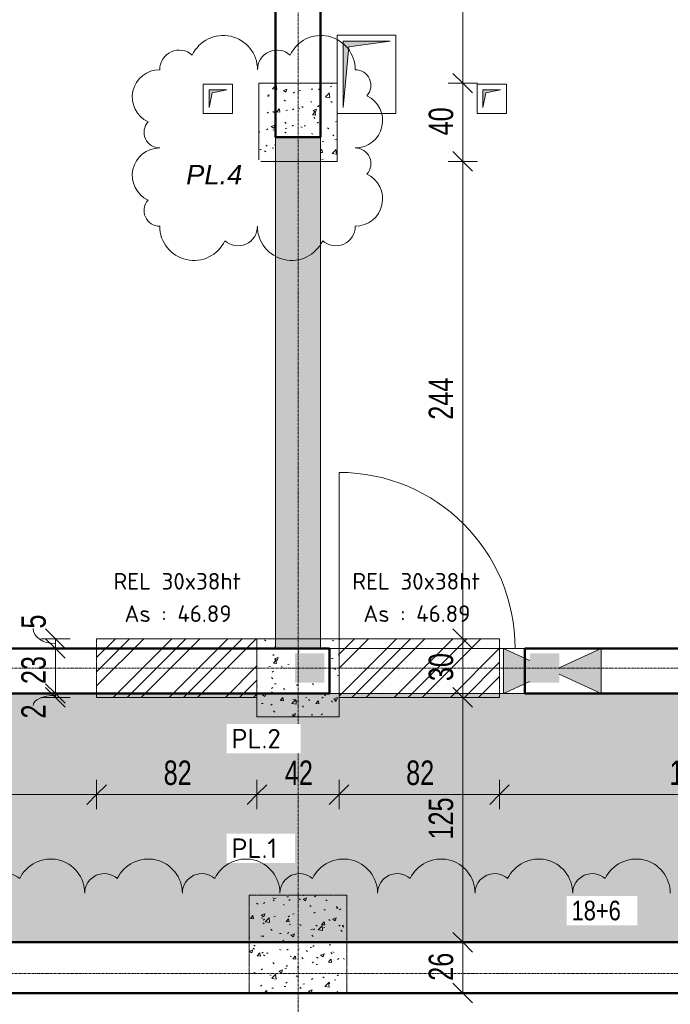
# Model space of a CAD drawing. Header units: millimetres. Extents: x 8507 to 110494, y 1100 to 66219.
# Tile 17 of 38: x 75623 to 78950, y 51716 to 56750. Entities that reach past the tile are written whole.
import ezdxf

# ---------------------------------------------------------------- set-up
doc = ezdxf.new("R2010")
doc.units = ezdxf.units.MM
doc.linetypes.add('Ligne de quadrillage', pattern=[22.225, 12.7, -3.175, 3.175, -3.175])
doc.linetypes.add('Tiret 1_16_', pattern=[3.175, 1.5875, -1.5875])
for name, color, linetype, lineweight in [('A-ANNO-DIMS', 211, 'Continuous', 9), ('A-ANNO-DIMS-50', 211, 'Continuous', 9), ('A-DETL-GENF', 92, 'Continuous', 5), ('A-DETL-MBND', 5, 'Continuous', 5), ('A-DOOR', 31, 'Continuous', 9), ('A-WALL', 113, 'Continuous', 9), ('G-ANNO-REVC', 71, 'Continuous', 9), ('G-ANNO-TEXT', 231, 'Continuous', 9), ('S-GRID', 1, 'Continuous', 9)]:
    doc.layers.add(name, color=color, linetype=linetype, lineweight=lineweight)
doc.styles.add('Arial Narrow_3', font='ARIALN.TTF', dxfattribs={"width": 0.9, "height": 125})
doc.styles.add('Arial_1', font='arial.ttf', dxfattribs={"width": 0.8, "height": 100})
doc.styles.add('Arial_I_1', font='ariali.ttf', dxfattribs={"height": 100})
doc.styles.add('ISOCPEUR_B', font='txt', dxfattribs={"height": 100})
doc.styles.add('ISOCPEUR_B_1', font='txt', dxfattribs={"height": 85})
doc.dimstyles.new('AB6_1_50_-_GB', dxfattribs={"dimscale": 304.8, "dimtxt": 127.928872, "dimasz": 0.328084, "dimexe": 0.246063, "dimexo": 0.0625, "dimgap": 0.04101, "dimtad": 1, "dimdec": 0, "dimlfac": 0.1, "dimdsep": 46, "dimtxsty": 'Arial Narrow_3', "dimblk1": 'OBLIQUE', "dimblk2": 'OBLIQUE', "dimsah": 1, "dimcen": 0.09, "dimazin": 0, "dimtfac": 1, "dimtdec": 4, "dimtix": 1, "dimtmove": 0, "dimatfit": 3, "dimfxl": 0.246063, "dimfxlon": 1, "dimtvp": 1, "dimtolj": 1, "dimtzin": 0, "dimarcsym": 2})
doc.dimstyles.new('AB6_1_50_-_GB_2', dxfattribs={"dimscale": 304.8, "dimtxt": 127.928872, "dimasz": 0.328084, "dimexe": 0.246063, "dimexo": 0.0625, "dimgap": 0.04101, "dimtad": 1, "dimdec": 0, "dimlfac": 0.1, "dimdsep": 46, "dimtxsty": 'Arial Narrow_3', "dimblk1": 'OBLIQUE', "dimblk2": 'OBLIQUE', "dimsah": 1, "dimcen": 0.09, "dimazin": 0, "dimtfac": 1, "dimtdec": 4, "dimtix": 1, "dimtmove": 1, "dimatfit": 3, "dimfxl": 0.246063, "dimfxlon": 1, "dimtvp": 1, "dimtolj": 1, "dimtzin": 0, "dimarcsym": 2})
pattern_1 = [(45, (62504.66, -542.27), (-143.6841, 143.6841), []), (45, (62576.5, -542.27), (-143.6841, 143.6841), []), (45, (62648.34, -542.27), (-143.6841, 143.6841), [])]
pattern_2 = [(50, (62504.66, -542.27), (182.18467, -15.9391), [19.05, -209.55]), (355, (62504.66, -542.27), (-35.2424, 191.0566), [15.24, -167.64]), (100.451, (62519.84, -543.6), (146.9425, 175.1167), [16.19, -178.09]), (46.184, (62504.66, -491.47), (271.0789, -42.0433), [28.575, -314.325]), (96.636, (62527.25, -494.97), (237.4025, 247.4272), [24.285, -267.135]), (351.184, (62504.66, -491.47), (237.4046, 247.4251), [22.86, -251.46]), (21, (62530.06, -504.17), (151.61488, -102.2655), [19.05, -209.55]), (326, (62530.06, -504.17), (61.80236, 184.18774), [15.24, -167.64]), (71.451, (62542.7, -512.7), (213.41706, 81.92137), [16.19, -178.09]), (37.5, (62504.66, -542.27), (3.08832, 84.555076), [8.382, -157.226, 8.382, -161.798, -168.275]), (37.5, (62504.66, -542.27), (3.08832, 84.555076), [-335.788, 8.382, -159.893]), (7.5, (62504.66, -542.27), (66.81944, 100.18075), [8.382, -88.646, 8.382, -153.416, -64.135]), (7.5, (62504.66, -542.27), (66.81944, 100.18075), [-258.826, 8.382, -55.753]), (327.5, (62448.02, -542.27), (135.59049, -5.72891), [8.382, -55.118, 8.382, -189.738, -262.89]), (327.5, (62448.02, -542.27), (135.59049, -5.72891), [-261.62, 8.382, -254.508]), (317.5, (62422.62, -542.27), (148.12889, 25.42676), [8.382, -74.168, 8.382, -123.19, -186.69]), (317.5, (62422.62, -542.27), (148.12889, 25.42676), [-214.122, 8.382, -178.308])]

# ---------------------------------------------------------------- blocks, each defined once
blk = doc.blocks.new('Porte 1Vtl - MI-p83_m-3009844-R-1_IMPLANTATION variante')
at = {"layer": 'A-DOOR'}
blk.add_line((450, -115), (450, -1015), dxfattribs=at)
blk.add_arc((450, -115), 900, 180, 270, dxfattribs=at)
blk = doc.blocks.new('STR_RES-Dalle-Rectangulaire - Res 20x20-3068652-R-1_IMPLANTATION variante')
at = {"layer": 'A-DETL-MBND'}
blk.add_hatch(color=256, dxfattribs=at).paths.add_polyline_path([(-20.3, -43.1), (-5.3, 31.9), (69.7, 46.9), (-20.3, 46.9), (-20.3, 31.9)])
for p, q in [((-50.3, 76.9), (99.7, 76.9)), ((-50.3, -73.1), (-50.3, 76.9)), ((-50.3, 76.9), (99.7, 76.9)), ((-50.3, -73.1), (-50.3, 76.9)), ((99.7, 76.9), (-50.3, 76.9)), ((-50.3, 76.9), (99.7, 76.9)), ((-50.3, 76.9), (-50.3, -73.1)), ((-50.3, 76.9), (-50.3, -73.1)), ((99.7, 76.9), (99.7, -73.1)), ((99.7, 76.9), (99.7, -73.1)), ((99.7, -73.1), (99.7, 76.9)), ((99.7, 76.9), (99.7, -73.1)), ((-20.3, 46.9), (-20.3, -43.1)), ((69.7, 46.9), (-20.3, 46.9)), ((-20.3, 46.9), (-20.3, -43.1)), ((69.7, 46.9), (-20.3, 46.9)), ((-20.3, -43.1), (-5.3, 31.9)), ((-20.3, -43.1), (-5.3, 31.9)), ((-5.3, 31.9), (69.7, 46.9)), ((-5.3, 31.9), (69.7, 46.9)), ((99.7, -73.1), (-50.3, -73.1)), ((99.7, -73.1), (-50.3, -73.1)), ((99.7, -73.1), (-50.3, -73.1)), ((-50.3, -73.1), (99.7, -73.1))]:
    blk.add_line(p, q, dxfattribs=at)
blk = doc.blocks.new('STR_RES-Dalle-Rectangulaire - Res 20x20-3070543-R-1_IMPLANTATION variante')
at = {"layer": 'A-DETL-MBND'}
blk.add_hatch(color=256, dxfattribs=at).paths.add_polyline_path([(-95.3, -168.1), (-65.3, 141.9), (144.7, 171.9), (-95.3, 171.9), (-95.3, 141.9)])
for p, q in [((-125.3, 201.9), (174.7, 201.9)), ((-125.3, -198.1), (-125.3, 201.9)), ((-125.3, 201.9), (174.7, 201.9)), ((-125.3, -198.1), (-125.3, 201.9)), ((174.7, 201.9), (-125.3, 201.9)), ((-125.3, 201.9), (174.7, 201.9)), ((-125.3, 201.9), (-125.3, -198.1)), ((-125.3, 201.9), (-125.3, -198.1)), ((174.7, 201.9), (174.7, -198.1)), ((174.7, 201.9), (174.7, -198.1)), ((174.7, -198.1), (174.7, 201.9)), ((174.7, 201.9), (174.7, -198.1)), ((-95.3, 171.9), (-95.3, -168.1)), ((144.7, 171.9), (-95.3, 171.9)), ((-95.3, 171.9), (-95.3, -168.1)), ((144.7, 171.9), (-95.3, 171.9)), ((-65.3, 141.9), (144.7, 171.9)), ((-65.3, 141.9), (144.7, 171.9)), ((-95.3, -168.1), (-65.3, 141.9)), ((-95.3, -168.1), (-65.3, 141.9)), ((174.7, -198.1), (-125.3, -198.1)), ((174.7, -198.1), (-125.3, -198.1)), ((174.7, -198.1), (-125.3, -198.1)), ((-125.3, -198.1), (174.7, -198.1))]:
    blk.add_line(p, q, dxfattribs=at)
blk = doc.blocks.new('ECBIM_BIM_RESA VOILE RECTANGULAIRE - Resa_ 50x15-3130805-R-1_IMPLANTATION variante')
at = {"layer": 'A-DETL-MBND'}
for points in [[(13111.9, 53305.4), (13246.9, 53367.5), (13246.9, 53473.3), (13111.9, 53535.4)], [(13611.9, 53305.4), (13611.9, 53535.4), (13396.9, 53436.5), (13396.9, 53404.3)]]:
    blk.add_hatch(color=256, dxfattribs=at).paths.add_polyline_path(points)
for p, q in [((13111.9, 53535.4), (13246.9, 53473.3)), ((13111.9, 53305.4), (13111.9, 53535.4)), ((13396.9, 53436.5), (13611.9, 53535.4)), ((13611.9, 53535.4), (13611.9, 53305.4)), ((13611.9, 53305.4), (13396.9, 53404.3)), ((13246.9, 53367.5), (13111.9, 53305.4))]:
    blk.add_line(p, q, dxfattribs=at)
blk = doc.blocks.new('DIMBLOCK88-R-1_IMPLANTATION variante')
at = {"layer": 'A-ANNO-DIMS-50'}
for p, q in [((74076.1, 52788.7), (74076.1, 52863.7)), ((76016.5, 52788.7), (76016.5, 52863.7)), ((74076.1, 52788.7), (76016.5, 52788.7)), ((74076.1, 52788.7), (74076.1, 52713.7)), ((76016.5, 52788.7), (76016.5, 52713.7))]:
    blk.add_line(p, q, dxfattribs=at)
at = {"layer": 'A-ANNO-DIMS-50', "lineweight": 18}
for p, q in [((74076.1, 52788.7), (74126.1, 52838.7)), ((76016.5, 52788.7), (76066.5, 52838.7)), ((74076.1, 52788.7), (74026.1, 52738.7)), ((76016.5, 52788.7), (75966.5, 52738.7))]:
    blk.add_line(p, q, dxfattribs=at)
at = {"layer": 'A-ANNO-DIMS-50', "color": 0, "insert": (74945.8, 52962.8), "char_height": 125, "width": 241.237, "attachment_point": 1, "line_spacing_factor": 0.974696, "style": 'Arial Narrow_3'}
blk.add_mtext('194', dxfattribs=at)
blk = doc.blocks.new('_Oblique')
at = {"color": 0, "linetype": 'ByBlock', "lineweight": -2}
blk.add_line((-0.5, -0.5), (0.5, 0.5), dxfattribs=at)
blk = doc.blocks.new('DIMBLOCK89-R-1_IMPLANTATION variante')
at = {"layer": 'A-ANNO-DIMS-50'}
for p, q in [((76016.5, 52788.7), (76016.5, 52863.7)), ((76836.1, 52788.7), (76836.1, 52863.7)), ((76016.5, 52788.7), (76836.1, 52788.7)), ((76016.5, 52788.7), (76016.5, 52713.7)), ((76836.1, 52788.7), (76836.1, 52713.7))]:
    blk.add_line(p, q, dxfattribs=at)
at = {"layer": 'A-ANNO-DIMS-50', "lineweight": 18}
for p, q in [((76016.5, 52788.7), (76066.5, 52838.7)), ((76836.1, 52788.7), (76886.1, 52838.7)), ((76016.5, 52788.7), (75966.5, 52738.7)), ((76836.1, 52788.7), (76786.1, 52738.7))]:
    blk.add_line(p, q, dxfattribs=at)
at = {"layer": 'A-ANNO-DIMS-50', "color": 0, "insert": (76359.3, 52962.8), "char_height": 125, "width": 160.825, "attachment_point": 1, "line_spacing_factor": 0.974696, "style": 'Arial Narrow_3'}
blk.add_mtext('82', dxfattribs=at)
blk = doc.blocks.new('DIMBLOCK90-R-1_IMPLANTATION variante')
at = {"layer": 'A-ANNO-DIMS-50'}
for p, q in [((76836.1, 52788.7), (76836.1, 52863.7)), ((77256.1, 52788.7), (77256.1, 52863.7)), ((76836.1, 52788.7), (77256.1, 52788.7)), ((76836.1, 52788.7), (76836.1, 52713.7)), ((77256.1, 52788.7), (77256.1, 52713.7))]:
    blk.add_line(p, q, dxfattribs=at)
at = {"layer": 'A-ANNO-DIMS-50', "lineweight": 18}
for p, q in [((76836.1, 52788.7), (76886.1, 52838.7)), ((77256.1, 52788.7), (77306.1, 52838.7)), ((76836.1, 52788.7), (76786.1, 52738.7)), ((77256.1, 52788.7), (77206.1, 52738.7))]:
    blk.add_line(p, q, dxfattribs=at)
at = {"layer": 'A-ANNO-DIMS-50', "color": 0, "insert": (76979.1, 52962.8), "char_height": 125, "width": 160.825, "attachment_point": 1, "line_spacing_factor": 0.974696, "style": 'Arial Narrow_3'}
blk.add_mtext('42', dxfattribs=at)
blk = doc.blocks.new('DIMBLOCK91-R-1_IMPLANTATION variante')
at = {"layer": 'A-ANNO-DIMS-50'}
for p, q in [((77256.1, 52788.7), (77256.1, 52863.7)), ((78076.1, 52788.7), (78076.1, 52863.7)), ((77256.1, 52788.7), (78076.1, 52788.7)), ((77256.1, 52788.7), (77256.1, 52713.7)), ((78076.1, 52788.7), (78076.1, 52713.7))]:
    blk.add_line(p, q, dxfattribs=at)
at = {"layer": 'A-ANNO-DIMS-50', "lineweight": 18}
for p, q in [((77256.1, 52788.7), (77306.1, 52838.7)), ((78076.1, 52788.7), (78126.1, 52838.7)), ((77256.1, 52788.7), (77206.1, 52738.7)), ((78076.1, 52788.7), (78026.1, 52738.7))]:
    blk.add_line(p, q, dxfattribs=at)
at = {"layer": 'A-ANNO-DIMS-50', "color": 0, "insert": (77599.1, 52962.8), "char_height": 125, "width": 160.825, "attachment_point": 1, "line_spacing_factor": 0.974696, "style": 'Arial Narrow_3'}
blk.add_mtext('82', dxfattribs=at)
blk = doc.blocks.new('DIMBLOCK92-R-1_IMPLANTATION variante')
at = {"layer": 'A-ANNO-DIMS-50'}
for p, q in [((78076.1, 52788.7), (78076.1, 52863.7)), ((80016.5, 52788.7), (80016.5, 52863.7)), ((78076.1, 52788.7), (80016.5, 52788.7)), ((78076.1, 52788.7), (78076.1, 52713.7)), ((80016.5, 52788.7), (80016.5, 52713.7))]:
    blk.add_line(p, q, dxfattribs=at)
at = {"layer": 'A-ANNO-DIMS-50', "lineweight": 18}
for p, q in [((78076.1, 52788.7), (78126.1, 52838.7)), ((80016.5, 52788.7), (80066.5, 52838.7)), ((78076.1, 52788.7), (78026.1, 52738.7)), ((80016.5, 52788.7), (79966.5, 52738.7))]:
    blk.add_line(p, q, dxfattribs=at)
at = {"layer": 'A-ANNO-DIMS-50', "color": 0, "insert": (78945.8, 52962.8), "char_height": 125, "width": 241.237, "attachment_point": 1, "line_spacing_factor": 0.974696, "style": 'Arial Narrow_3'}
blk.add_mtext('194', dxfattribs=at)
blk = doc.blocks.new('DIMBLOCK244-R-1_IMPLANTATION variante')
at = {"layer": 'A-ANNO-DIMS-50', "lineweight": 18}
for p, q in [((77888.5, 52033.7), (77838.5, 52083.7)), ((77888.5, 52033.7), (77938.5, 51983.7)), ((77888.5, 51773.7), (77838.5, 51823.7)), ((77888.5, 51773.7), (77938.5, 51723.7))]:
    blk.add_line(p, q, dxfattribs=at)
at = {"layer": 'A-ANNO-DIMS-50'}
for p, q in [((77888.5, 52033.7), (77813.5, 52033.7)), ((77888.5, 51773.7), (77888.5, 52033.7)), ((77888.5, 52033.7), (77963.5, 52033.7)), ((77888.5, 51773.7), (77813.5, 51773.7)), ((77888.5, 51773.7), (77963.5, 51773.7))]:
    blk.add_line(p, q, dxfattribs=at)
at = {"layer": 'A-ANNO-DIMS-50', "color": 0, "insert": (77714.4, 51836.7), "char_height": 125, "width": 160.825, "attachment_point": 1, "rotation": 90, "line_spacing_factor": 0.974696, "style": 'Arial Narrow_3'}
blk.add_mtext('26', dxfattribs=at)
blk = doc.blocks.new('DIMBLOCK245-R-1_IMPLANTATION variante')
at = {"layer": 'A-ANNO-DIMS-50', "lineweight": 18}
for p, q in [((77888.5, 53285.4), (77838.5, 53335.4)), ((77888.5, 53285.4), (77938.5, 53235.4)), ((77888.5, 52033.7), (77838.5, 52083.7)), ((77888.5, 52033.7), (77938.5, 51983.7))]:
    blk.add_line(p, q, dxfattribs=at)
at = {"layer": 'A-ANNO-DIMS-50'}
for p, q in [((77888.5, 53285.4), (77813.5, 53285.4)), ((77888.5, 52033.7), (77888.5, 53285.4)), ((77888.5, 53285.4), (77963.5, 53285.4)), ((77888.5, 52033.7), (77813.5, 52033.7)), ((77888.5, 52033.7), (77963.5, 52033.7))]:
    blk.add_line(p, q, dxfattribs=at)
at = {"layer": 'A-ANNO-DIMS-50', "color": 0, "insert": (77714.4, 52559), "char_height": 125, "width": 241.237, "attachment_point": 1, "rotation": 90, "line_spacing_factor": 0.974696, "style": 'Arial Narrow_3'}
blk.add_mtext('125', dxfattribs=at)
blk = doc.blocks.new('DIMBLOCK246-R-1_IMPLANTATION variante')
at = {"layer": 'A-ANNO-DIMS-50', "lineweight": 18}
for p, q in [((77888.5, 53585.4), (77838.5, 53635.4)), ((77888.5, 53585.4), (77938.5, 53535.4)), ((77888.5, 53285.4), (77838.5, 53335.4)), ((77888.5, 53285.4), (77938.5, 53235.4))]:
    blk.add_line(p, q, dxfattribs=at)
at = {"layer": 'A-ANNO-DIMS-50'}
for p, q in [((77888.5, 53585.4), (77813.5, 53585.4)), ((77888.5, 53285.4), (77888.5, 53585.4)), ((77888.5, 53585.4), (77963.5, 53585.4)), ((77888.5, 53285.4), (77813.5, 53285.4)), ((77888.5, 53285.4), (77963.5, 53285.4))]:
    blk.add_line(p, q, dxfattribs=at)
at = {"layer": 'A-ANNO-DIMS-50', "color": 0, "insert": (77714.4, 53368.4), "char_height": 125, "width": 160.825, "attachment_point": 1, "rotation": 90, "line_spacing_factor": 0.974696, "style": 'Arial Narrow_3'}
blk.add_mtext('30', dxfattribs=at)
blk = doc.blocks.new('DIMBLOCK247-R-1_IMPLANTATION variante')
at = {"layer": 'A-ANNO-DIMS-50', "lineweight": 18}
for p, q in [((77888.5, 56025.3), (77838.5, 56075.3)), ((77888.5, 56025.3), (77938.5, 55975.3)), ((77888.5, 53585.4), (77838.5, 53635.4)), ((77888.5, 53585.4), (77938.5, 53535.4))]:
    blk.add_line(p, q, dxfattribs=at)
at = {"layer": 'A-ANNO-DIMS-50'}
for p, q in [((77888.5, 56025.3), (77813.5, 56025.3)), ((77888.5, 53585.4), (77888.5, 56025.3)), ((77888.5, 56025.3), (77963.5, 56025.3)), ((77888.5, 53585.4), (77813.5, 53585.4)), ((77888.5, 53585.4), (77963.5, 53585.4))]:
    blk.add_line(p, q, dxfattribs=at)
at = {"layer": 'A-ANNO-DIMS-50', "color": 0, "insert": (77714.4, 54704.8), "char_height": 125, "width": 241.237, "attachment_point": 1, "rotation": 90, "line_spacing_factor": 0.974696, "style": 'Arial Narrow_3'}
blk.add_mtext('244', dxfattribs=at)
blk = doc.blocks.new('DIMBLOCK248-R-1_IMPLANTATION variante')
at = {"layer": 'A-ANNO-DIMS-50', "lineweight": 18}
for p, q in [((77888.5, 56425.3), (77838.5, 56475.3)), ((77888.5, 56425.3), (77938.5, 56375.3)), ((77888.5, 56025.3), (77838.5, 56075.3)), ((77888.5, 56025.3), (77938.5, 55975.3))]:
    blk.add_line(p, q, dxfattribs=at)
at = {"layer": 'A-ANNO-DIMS-50'}
for p, q in [((77888.5, 56425.3), (77813.5, 56425.3)), ((77888.5, 56025.3), (77888.5, 56425.3)), ((77888.5, 56425.3), (77963.5, 56425.3)), ((77888.5, 56025.3), (77813.5, 56025.3)), ((77888.5, 56025.3), (77963.5, 56025.3))]:
    blk.add_line(p, q, dxfattribs=at)
at = {"layer": 'A-ANNO-DIMS-50', "color": 0, "insert": (77714.4, 56158.3), "char_height": 125, "width": 160.825, "attachment_point": 1, "rotation": 90, "line_spacing_factor": 0.974696, "style": 'Arial Narrow_3'}
blk.add_mtext('40', dxfattribs=at)
blk = doc.blocks.new('DIMBLOCK249-R-1_IMPLANTATION variante')
at = {"layer": 'A-ANNO-DIMS-50', "lineweight": 18}
for p, q in [((77888.5, 60088.6), (77838.5, 60138.6)), ((77888.5, 60088.6), (77938.5, 60038.6)), ((77888.5, 56425.3), (77838.5, 56475.3)), ((77888.5, 56425.3), (77938.5, 56375.3))]:
    blk.add_line(p, q, dxfattribs=at)
at = {"layer": 'A-ANNO-DIMS-50'}
for p, q in [((77888.5, 60088.6), (77813.5, 60088.6)), ((77888.5, 56425.3), (77888.5, 60088.6)), ((77888.5, 60088.6), (77963.5, 60088.6)), ((77888.5, 56425.3), (77813.5, 56425.3)), ((77888.5, 56425.3), (77963.5, 56425.3))]:
    blk.add_line(p, q, dxfattribs=at)
at = {"layer": 'A-ANNO-DIMS-50', "color": 0, "insert": (77714.4, 58156.4), "char_height": 125, "width": 241.237, "attachment_point": 1, "rotation": 90, "line_spacing_factor": 0.974696, "style": 'Arial Narrow_3'}
blk.add_mtext('366', dxfattribs=at)
blk = doc.blocks.new('Family - ___-3290040-R-1_IMPLANTATION variante')
at = {"layer": 'G-ANNO-REVC'}
for centre, radius, start, end in [((13754.9, 56025), 175, 357.8864, 152.6776), ((14254.6, 56006.5), 175, 357.8864, 152.6776), ((13530.1, 56033.3), 100, 46.0761, 177.8864), ((14029.7, 56014.8), 100, 46.0761, 177.8864), ((13425, 55897.1), 140, 87.8864, 242.6776), ((14426.5, 55920.1), 80, 316.0761, 87.8864), ((14419.9, 55740.3), 140, 267.8864, 62.6776), ((13418.3, 55717.2), 80, 136.0761, 267.8864), ((13410.2, 55497.3), 140, 87.8864, 242.6776), ((14411.8, 55520.4), 80, 316.0761, 87.8864), ((14405.1, 55340.5), 140, 267.8864, 62.6776), ((13403.6, 55317.4), 80, 136.0761, 267.8864), ((13575.5, 55231), 175, 177.8864, 332.6776), ((13800.4, 55222.7), 100, 226.0761, 357.8864), ((14075.2, 55212.6), 175, 177.8864, 332.6776), ((14300, 55204.3), 100, 226.0761, 357.8864)]:
    blk.add_arc(centre, radius, start, end, dxfattribs=at)
blk = doc.blocks.new('DIMBLOCK257-R-1_IMPLANTATION variante')
at = {"layer": 'A-ANNO-DIMS-50', "lineweight": 18}
for p, q in [((75805.4, 53585.4), (75755.4, 53635.4)), ((75805.4, 53535.4), (75755.4, 53585.4)), ((75805.4, 53585.4), (75855.4, 53535.4)), ((75805.4, 53535.4), (75855.4, 53485.4))]:
    blk.add_line(p, q, dxfattribs=at)
at = {"layer": 'A-ANNO-DIMS-50'}
for p, q in [((75805.4, 53585.4), (75730.4, 53585.4)), ((75805.4, 53585.4), (75805.4, 53535.4)), ((75805.4, 53585.4), (75880.4, 53585.4)), ((75805.4, 53535.4), (75730.4, 53535.4)), ((75805.4, 53535.4), (75880.4, 53535.4))]:
    blk.add_line(p, q, dxfattribs=at)
blk.add_ellipse((75805.4, 53637.1), major_axis=(114, 0), ratio=0.673048, start_param=3.141593, end_param=4.712389, dxfattribs=at)
at = {"layer": 'A-ANNO-DIMS-50', "color": 0, "insert": (75631.3, 53637.1), "char_height": 125, "width": 80.412, "attachment_point": 1, "rotation": 90, "line_spacing_factor": 0.974696, "style": 'Arial Narrow_3'}
blk.add_mtext('5', dxfattribs=at)
blk = doc.blocks.new('DIMBLOCK258-R-1_IMPLANTATION variante')
at = {"layer": 'A-ANNO-DIMS-50', "lineweight": 18}
for p, q in [((75805.4, 53535.4), (75755.4, 53585.4)), ((75805.4, 53535.4), (75855.4, 53485.4)), ((75805.4, 53305.4), (75755.4, 53355.4)), ((75805.4, 53305.4), (75855.4, 53255.4))]:
    blk.add_line(p, q, dxfattribs=at)
at = {"layer": 'A-ANNO-DIMS-50'}
for p, q in [((75805.4, 53535.4), (75730.4, 53535.4)), ((75805.4, 53535.4), (75805.4, 53305.4)), ((75805.4, 53535.4), (75880.4, 53535.4)), ((75805.4, 53305.4), (75730.4, 53305.4)), ((75805.4, 53305.4), (75880.4, 53305.4))]:
    blk.add_line(p, q, dxfattribs=at)
at = {"layer": 'A-ANNO-DIMS-50', "color": 0, "insert": (75631.3, 53353.4), "char_height": 125, "width": 160.825, "attachment_point": 1, "rotation": 90, "line_spacing_factor": 0.974696, "style": 'Arial Narrow_3'}
blk.add_mtext('23', dxfattribs=at)
blk = doc.blocks.new('DIMBLOCK259-R-1_IMPLANTATION variante')
at = {"layer": 'A-ANNO-DIMS-50', "lineweight": 18}
for p, q in [((75805.4, 53305.4), (75755.4, 53355.4)), ((75805.4, 53285.4), (75755.4, 53335.4)), ((75805.4, 53305.4), (75855.4, 53255.4)), ((75805.4, 53285.4), (75855.4, 53235.4))]:
    blk.add_line(p, q, dxfattribs=at)
at = {"layer": 'A-ANNO-DIMS-50'}
for p, q in [((75805.4, 53305.4), (75730.4, 53305.4)), ((75805.4, 53305.4), (75805.4, 53285.4)), ((75805.4, 53305.4), (75880.4, 53305.4)), ((75805.4, 53285.4), (75730.4, 53285.4)), ((75805.4, 53285.4), (75880.4, 53285.4))]:
    blk.add_line(p, q, dxfattribs=at)
blk.add_ellipse((75805.4, 53244.4), major_axis=(-114, 0), ratio=0.447581, start_param=4.712389, end_param=6.283185, dxfattribs=at)
at = {"layer": 'A-ANNO-DIMS-50', "color": 0, "insert": (75631.3, 53177.3), "char_height": 125, "width": 80.412, "attachment_point": 1, "rotation": 90, "line_spacing_factor": 0.974696, "style": 'Arial Narrow_3'}
blk.add_mtext('2', dxfattribs=at)
blk = doc.blocks.new('Family - ___-3290714-R-1_IMPLANTATION variante')
at = {"layer": 'G-ANNO-REVC'}
for centre, radius, start, end in [((12717.5, 51850.9), 174.6, 357.8864, 152.6776), ((13216.2, 51832.5), 174.6, 357.8864, 152.6776), ((12493.1, 51859.2), 99.8, 46.0761, 177.8864), ((13714.8, 51814.1), 174.6, 357.8864, 152.6776), ((14213.4, 51795.7), 174.6, 357.8864, 152.6776), ((14712, 51777.3), 174.6, 357.8864, 152.6776), ((12991.8, 51840.8), 99.8, 46.0761, 177.8864), ((13490.4, 51822.4), 99.8, 46.0761, 177.8864), ((13989, 51804), 99.8, 46.0761, 177.8864), ((15210.7, 51758.9), 174.6, 357.8864, 152.6776), ((15709.3, 51740.5), 174.6, 357.8864, 152.6776), ((14487.7, 51785.6), 99.8, 46.0761, 177.8864), ((14986.3, 51767.2), 99.8, 46.0761, 177.8864), ((15484.9, 51748.8), 99.8, 46.0761, 177.8864)]:
    blk.add_arc(centre, radius, start, end, dxfattribs=at)

msp = doc.modelspace()

# ---------------------------------------------------------------- hatches: boundary and pattern name
at = {"layer": 'A-DETL-GENF'}
for points in [[(77031.5, 53360.4), (77181.5, 53360.4), (77181.5, 53510.4), (77031.5, 53510.4)], [(78231.5, 53360.4), (78381.5, 53360.4), (78381.5, 53510.4), (78231.5, 53510.4)]]:
    msp.add_hatch(color=8, dxfattribs=at).paths.add_polyline_path(points)
at = {"layer": 'A-DETL-MBND', "linetype": 'Tiret 1_16_'}
h = msp.add_hatch(dxfattribs=at)
h.set_pattern_fill('FP_14', style=0, pattern_type=2)
h.set_pattern_definition(pattern_2)
h.paths.add_polyline_path([(76846.5, 56025.3), (76931.5, 56025.3), (76931.5, 56148.6), (77161.5, 56148.6), (77161.5, 56025.3), (77246.5, 56025.3), (77246.5, 56425.3), (76846.5, 56425.3)])
at = {"layer": 'A-DETL-MBND'}
msp.add_hatch(color=254, dxfattribs=at).paths.add_polyline_path([(76931.5, 53535.4), (77161.5, 53535.4), (77161.5, 56148.6), (76931.5, 56148.6), (76931.5, 55792)])
at = {"layer": 'A-DETL-MBND', "linetype": 'Tiret 1_16_'}
h = msp.add_hatch(dxfattribs=at)
h.set_pattern_fill('FP_13', style=0, pattern_type=2)
h.set_pattern_definition(pattern_1)
h.paths.add_polyline_path([(76016.5, 53285.4), (76836.1, 53285.4), (76836.1, 53585.4), (76016.5, 53585.4)])
h = msp.add_hatch(dxfattribs=at)
h.set_pattern_fill('FP_14', style=0, pattern_type=2)
h.set_pattern_definition(pattern_2)
h.paths.add_polyline_path([(77256.1, 53185.4), (77256.1, 53585.4), (77161.5, 53585.4), (77161.5, 53535.4), (76931.5, 53535.4), (76931.5, 53585.4), (76836.1, 53585.4), (76836.1, 53185.4), (77181.5, 53185.4)])
h.paths.add_polyline_path([(77031.5, 53360.4), (77031.5, 53510.4), (77181.5, 53510.4), (77181.5, 53360.4)])
h = msp.add_hatch(dxfattribs=at)
h.set_pattern_fill('FP_13', style=0, pattern_type=2)
h.set_pattern_definition(pattern_1)
h.paths.add_polyline_path([(77256.5, 53285.4), (78076.1, 53285.4), (78076.1, 53585.4), (77256.5, 53585.4)])
at = {"layer": 'A-DETL-MBND'}
h = msp.add_hatch(dxfattribs=at)
h.set_pattern_fill('FP_18', color=8, style=0, pattern_type=2)
h.set_pattern_definition([(0, (62504.66, -542.27), (0, 101.6), [3.353, -98.247]), (0, (62555.46, -491.47), (0, 101.6), [3.353, -98.247])])
h.paths.add_polyline_path([(93121.5, 52033.7), (93177.3, 52033.7), (93176.5, 53305.4), (61146.5, 53305.4), (61147.3, 52033.7), (92971.5, 52033.7), (92971.5, 52048.7), (93121.5, 52048.7)])
at = {"layer": 'A-DETL-MBND', "linetype": 'Tiret 1_16_'}
h = msp.add_hatch(dxfattribs=at)
h.set_pattern_fill('FP_14', style=0, pattern_type=2)
h.set_pattern_definition(pattern_2)
h.paths.add_polyline_path([(76796.5, 51773.7), (77296.5, 51773.7), (77296.5, 52273.7), (76796.5, 52273.7)])

# ---------------------------------------------------------------- linework, layer by layer
at = {"layer": 'A-DETL-MBND', "color": 7, "linetype": 'Tiret 1_16_'}
for p, q in [((76846.5, 56025.3), (76846.5, 56425.3)), ((76846.5, 56425.3), (77246.5, 56425.3)), ((77246.5, 56425.3), (76846.5, 56425.3)), ((76846.5, 56425.3), (76846.5, 56025.3)), ((77246.5, 56425.3), (77246.5, 56025.3)), ((77246.5, 56025.3), (77246.5, 56425.3)), ((77246.5, 56025.3), (76846.5, 56025.3)), ((76846.5, 56025.3), (77246.5, 56025.3)), ((76016.5, 53585.4), (77256.1, 53585.4)), ((77256.1, 53585.4), (76016.5, 53585.4)), ((76016.5, 53285.4), (76016.5, 53585.4)), ((76016.5, 53585.4), (76016.5, 53285.4)), ((76836.1, 53585.4), (76836.1, 53285.4)), ((76836.1, 53585.4), (76836.1, 53285.4)), ((76836.1, 53185.4), (76836.1, 53585.4)), ((76836.1, 53585.4), (76836.1, 53185.4)), ((77256.1, 53585.4), (77256.1, 53185.4)), ((77256.1, 53185.4), (77256.1, 53585.4)), ((77256.5, 53585.4), (78076.1, 53585.4)), ((78076.1, 53585.4), (77256.5, 53585.4)), ((77256.5, 53285.4), (77256.5, 53585.4)), ((77256.5, 53585.4), (77256.5, 53285.4)), ((78076.1, 53585.4), (78076.1, 53285.4)), ((78076.1, 53585.4), (78076.1, 53285.4)), ((76016.5, 53285.4), (76836.1, 53285.4)), ((76836.1, 53285.4), (76016.5, 53285.4)), ((77256.5, 53285.4), (78076.1, 53285.4)), ((78076.1, 53285.4), (77256.5, 53285.4)), ((77256.1, 53185.4), (76836.1, 53185.4)), ((76836.1, 53185.4), (77256.1, 53185.4)), ((76796.5, 51773.7), (76796.5, 52273.7)), ((76796.5, 52273.7), (77296.5, 52273.7)), ((77296.5, 52273.7), (76796.5, 52273.7)), ((76796.5, 52273.7), (76796.5, 51773.7)), ((77296.5, 52273.7), (77296.5, 51773.7)), ((77296.5, 51773.7), (77296.5, 52273.7)), ((77296.5, 51773.7), (76796.5, 51773.7)), ((76796.5, 51773.7), (77296.5, 51773.7))]:
    msp.add_line(p, q, dxfattribs=at)
at = {"layer": 'A-DETL-MBND', "color": 7}
for p, q in [((76931.5, 56148.6), (77161.5, 56148.6)), ((76931.5, 53535.4), (76931.5, 56148.6)), ((76931.5, 53535.4), (76931.5, 56148.6)), ((77161.5, 56148.6), (76931.5, 56148.6)), ((77161.5, 56148.6), (77161.5, 53535.4)), ((77161.5, 53535.4), (77161.5, 56148.6)), ((77161.5, 53535.4), (76931.5, 53535.4)), ((76931.5, 53535.4), (77161.5, 53535.4))]:
    msp.add_line(p, q, dxfattribs=at)
at = {"layer": 'A-DETL-MBND'}
for p, q in [((78096.5, 53535.4), (78596.5, 53535.4)), ((78596.5, 53535.4), (78096.5, 53535.4)), ((78096.5, 53305.4), (78096.5, 53535.4)), ((78096.5, 53535.4), (78096.5, 53305.4)), ((78596.5, 53535.4), (78596.5, 53305.4)), ((78596.5, 53535.4), (78596.5, 53305.4)), ((61319.5, 53305.4), (93176.5, 53305.4)), ((88931.5, 53305.4), (72676.5, 53305.4)), ((78096.5, 53305.4), (78596.5, 53305.4)), ((78596.5, 53305.4), (78096.5, 53305.4))]:
    msp.add_line(p, q, dxfattribs=at)
at = {"layer": 'A-WALL', "lineweight": 50}
for p, q in [((76931.5, 56148.6), (76931.5, 60488.6)), ((77161.5, 60488.6), (77161.5, 56148.6)), ((77161.5, 56148.6), (76931.5, 56148.6)), ((73976.5, 53535.4), (77206.5, 53535.4)), ((77206.5, 53535.4), (77206.5, 53305.4)), ((78206.5, 53305.4), (78206.5, 53535.4)), ((78206.5, 53535.4), (80931.5, 53535.4)), ((77206.5, 53305.4), (73976.5, 53305.4)), ((81206.5, 53305.4), (78206.5, 53305.4)), ((61146.5, 52033.7), (92946.5, 52033.7)), ((93176.5, 51773.7), (57296.5, 51773.7))]:
    msp.add_line(p, q, dxfattribs=at)
at = {"layer": 'A-WALL'}
for p, q in [((72676.5, 53535.4), (89256.1, 53535.4)), ((77206.5, 53535.4), (77206.5, 53305.4)), ((86686.5, 53305.4), (65206.5, 53305.4)), ((78206.5, 53305.4), (78206.5, 53305.4))]:
    msp.add_line(p, q, dxfattribs=at)
at = {"layer": 'S-GRID', "linetype": 'Ligne de quadrillage'}
for p, q in [((77046.5, 48387.1), (77046.5, 65568.7)), ((47439, 53435.4), (99424.9, 53435.4)), ((47439, 51873.7), (99424.9, 51873.7))]:
    msp.add_line(p, q, dxfattribs=at)

# ---------------------------------------------------------------- block references
at = {"layer": 'A-DETL-MBND'}
for name, p in [('STR_RES-Dalle-Rectangulaire - Res 20x20-3070543-R-1_IMPLANTATION variante', (77371.8, 56468.5)), ('STR_RES-Dalle-Rectangulaire - Res 20x20-3068652-R-1_IMPLANTATION variante', (76611.8, 56343.5)), ('STR_RES-Dalle-Rectangulaire - Res 20x20-3068652-R-1_IMPLANTATION variante', (78011.8, 56343.5)), ('ECBIM_BIM_RESA VOILE RECTANGULAIRE - Resa_ 50x15-3130805-R-1_IMPLANTATION variante', (64984.6, 0))]:
    msp.add_blockref(name, p, dxfattribs=at)
at = {"layer": 'A-DOOR', "rotation": 180}
msp.add_blockref('Porte 1Vtl - MI-p83_m-3009844-R-1_IMPLANTATION variante', (77706.5, 53420.4), dxfattribs=at)

# ---------------------------------------------------------------- texts
at = {"layer": 'G-ANNO-TEXT', "color": 7, "insert": (76474.1, 56007.8), "char_height": 100, "width": 356.751, "attachment_point": 1, "style": 'Arial_I_1', "bg_fill": 3, "box_fill_scale": 1.25, "bg_fill_color": 256, "bg_fill_true_color": 13158600, "bg_fill_transparency": 0}
msp.add_mtext('PL.4', dxfattribs=at)
at = {"layer": 'G-ANNO-TEXT', "color": 7, "char_height": 85, "attachment_point": 1, "style": 'ISOCPEUR_B_1'}
for s, insert, width in [('REL 30x38ht', (76102.6, 53921.5), 825.738), ('REL 30x38ht', (77323.8, 53921.5), 825.738), ('As : 46.89', (76158.8, 53756.1), 689.451), ('As : 46.89', (77380, 53756.1), 689.451)]:
    msp.add_mtext(s, dxfattribs=dict(at, insert=insert, width=width))

# ---------------------------------------------------------------- dimensions: what is measured, and where the dimension line sits
at = {"layer": 'A-ANNO-DIMS'}
for base, p1, p2, override, picture, middle in [((77888.5, 60088.6), (77813.5, 56425.3), (77813.5, 60088.6), {"dimpost": '<>', "dimfxl": 3663.250265}, 'DIMBLOCK249-R-1_IMPLANTATION variante', (77812.2, 58256.9)), ((77888.5, 56425.3), (77813.5, 56025.3), (77813.5, 56425.3), {"dimpost": '<>', "dimfxl": 400}, 'DIMBLOCK248-R-1_IMPLANTATION variante', (77812.2, 56225.3)), ((77888.5, 56025.3), (77813.5, 53585.4), (77813.5, 56025.3), {"dimpost": '<>', "dimfxl": 2439.912781}, 'DIMBLOCK247-R-1_IMPLANTATION variante', (77813.2, 54805.4)), ((77888.5, 53585.4), (77813.5, 53285.4), (77813.5, 53585.4), {"dimpost": '<>', "dimfxl": 300}, 'DIMBLOCK246-R-1_IMPLANTATION variante', (77812.2, 53435.4)), ((75805.4, 53305.4), (75880.4, 53535.4), (75880.4, 53305.4), {"dimpost": '<>', "dimfxl": 230}, 'DIMBLOCK258-R-1_IMPLANTATION variante', (75729.1, 53420.4)), ((77888.5, 53285.4), (77813.5, 52033.7), (77813.5, 53285.4), {"dimpost": '<>', "dimfxl": 1251.668898}, 'DIMBLOCK245-R-1_IMPLANTATION variante', (77812.2, 52659.6)), ((77888.5, 52033.7), (77813.5, 51773.7), (77813.5, 52033.7), {"dimpost": '<>', "dimfxl": 260}, 'DIMBLOCK244-R-1_IMPLANTATION variante', (77812.2, 51903.7))]:
    dim = msp.add_linear_dim(base=base, p1=p1, p2=p2, angle=90, dimstyle='AB6_1_50_-_GB', override=override, dxfattribs=at)
    dim.commit()
    dim.dimension.update_dxf_attribs({"geometry": picture, "text_midpoint": middle})
for base, p1, p2, override, picture, middle in [((75805.4, 53535.4), (75880.4, 53585.4), (75880.4, 53535.4), {"dimpost": '<>', "dimfxl": 50}, 'DIMBLOCK257-R-1_IMPLANTATION variante', (75714.7, 53677.4)), ((75805.4, 53285.4), (75880.4, 53305.4), (75880.4, 53285.4), {"dimpost": '<>', "dimfxl": 20}, 'DIMBLOCK259-R-1_IMPLANTATION variante', (75714.7, 53217.6))]:
    dim = msp.add_linear_dim(base=base, p1=p1, p2=p2, angle=90, dimstyle='AB6_1_50_-_GB_2', override=override, dxfattribs=at)
    dim.commit()
    dim.dimension.update_dxf_attribs({"geometry": picture, "text_midpoint": middle, "dimtype": 160, "text_rotation": 90})
for base, p1, p2, override, picture, middle in [((76016.5, 52788.7), (74076.1, 52863.7), (76016.5, 52863.7), {"dimpost": '<>', "dimfxl": 1940.42296}, 'DIMBLOCK88-R-1_IMPLANTATION variante', (75046.3, 52865)), ((76836.1, 52788.7), (76016.5, 52863.7), (76836.1, 52863.7), {"dimpost": '<>', "dimfxl": 819.57704}, 'DIMBLOCK89-R-1_IMPLANTATION variante', (76426.3, 52865)), ((77256.1, 52788.7), (76836.1, 52863.7), (77256.1, 52863.7), {"dimpost": '<>', "dimfxl": 419.9998}, 'DIMBLOCK90-R-1_IMPLANTATION variante', (77046.1, 52864)), ((78076.1, 52788.7), (77256.1, 52863.7), (78076.1, 52863.7), {"dimpost": '<>', "dimfxl": 820.0002}, 'DIMBLOCK91-R-1_IMPLANTATION variante', (77666.1, 52865)), ((80016.5, 52788.7), (78076.1, 52863.7), (80016.5, 52863.7), {"dimpost": '<>', "dimfxl": 1940.42296}, 'DIMBLOCK92-R-1_IMPLANTATION variante', (79046.3, 52865))]:
    dim = msp.add_linear_dim(base=base, p1=p1, p2=p2, dimstyle='AB6_1_50_-_GB', override=override, dxfattribs=at)
    dim.commit()
    dim.dimension.update_dxf_attribs({"geometry": picture, "text_midpoint": middle})

# ---------------------------------------------------------------- next in the draw order: block references
at = {"layer": 'G-ANNO-REVC', "rotation": 2.113623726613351}
msp.add_blockref('Family - ___-3290040-R-1_IMPLANTATION variante', (64984.6, 0), dxfattribs=at)

# ---------------------------------------------------------------- next in the draw order: texts
at = {"layer": 'G-ANNO-TEXT', "color": 7, "char_height": 100, "attachment_point": 1, "bg_fill": 3, "box_fill_scale": 1.25, "bg_fill_color": 256, "bg_fill_true_color": 13158600, "bg_fill_transparency": 0}
for s, insert, width, style in [('PL.2', (76705.7, 53124.4), 328.692, 'ISOCPEUR_B'), ('PL.1', (76705.7, 52564.4), 300.633, 'ISOCPEUR_B'), ('18+6', (78444.8, 52245.9), 311.055, 'Arial_1')]:
    msp.add_mtext(s, dxfattribs=dict(at, insert=insert, width=width, style=style))

# ---------------------------------------------------------------- next in the draw order: block references
at = {"layer": 'G-ANNO-REVC', "rotation": 2.113623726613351}
msp.add_blockref('Family - ___-3290714-R-1_IMPLANTATION variante', (64984.6, 0), dxfattribs=at)

doc.saveas('drawing.dxf')
